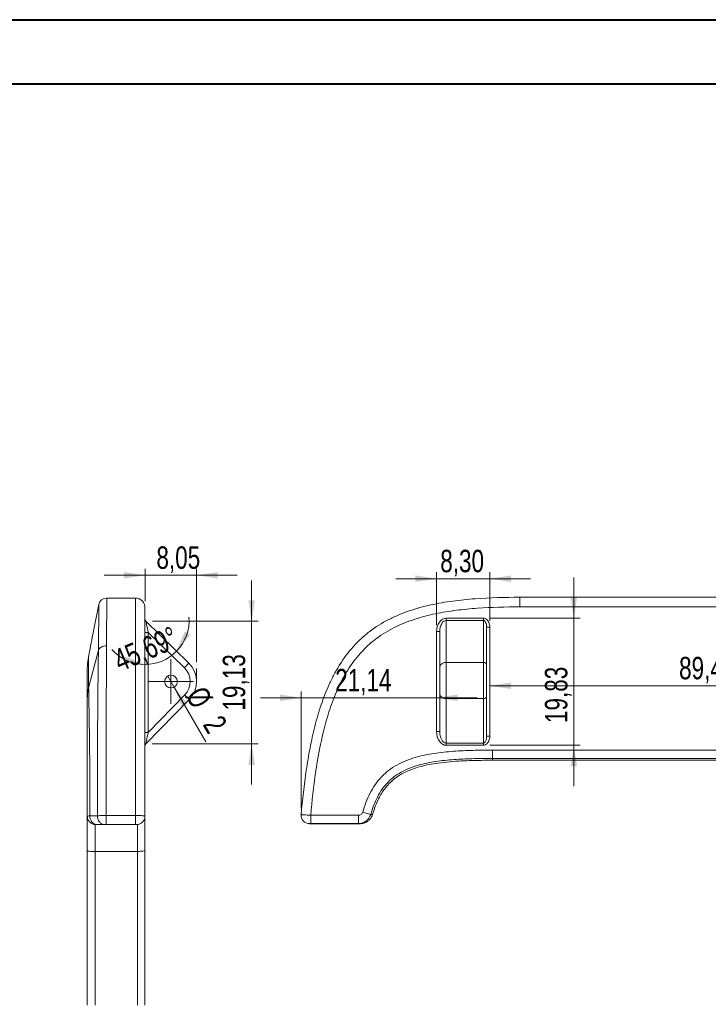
# Model space of a CAD drawing. Header units: millimetres. Extents: x 0 to 420, y 0 to 297.
# Tile 5 of 6: x 205 to 313, y 144 to 297. Entities that reach past the tile are written whole.
import ezdxf

# ---------------------------------------------------------------- set-up
doc = ezdxf.new("R2010")
doc.units = ezdxf.units.MM
doc.linetypes.add('CENTERX2', pattern=[20.32, 12.7, -2.54, 2.54, -2.54])
doc.styles.add('SLDTEXTSTYLE0', font='TXT', dxfattribs={"width": 0.75})
doc.dimstyles.new('SLDDIMSTYLE0', dxfattribs={"dimtxt": 3.5, "dimasz": 3.302, "dimexe": 0, "dimexo": 0.0625, "dimgap": 0.875, "dimtad": 1, "dimrnd": 1e-09, "dimzin": 12, "dimdsep": 46, "dimtxsty": 'SLDTEXTSTYLE0', "dimsah": 1, "dimcen": 0.09, "dimadec": 0, "dimazin": 3, "dimtfac": 1, "dimtmove": 0, "dimatfit": 0, "dimfxl": 0, "dimfrac": 2, "dimtolj": 1, "dimtzin": 12, "dimarcsym": 0})
doc.dimstyles.new('SLDDIMSTYLE1', dxfattribs={"dimtxt": 3.5, "dimasz": 3.302, "dimexe": 0, "dimexo": 0.0625, "dimgap": 0.875, "dimtad": 1, "dimrnd": 1e-09, "dimzin": 12, "dimdsep": 46, "dimtxsty": 'SLDTEXTSTYLE0', "dimsah": 1, "dimcen": 0.09, "dimadec": 0, "dimazin": 3, "dimtfac": 1, "dimtofl": 0, "dimtmove": 0, "dimatfit": 3, "dimfxl": 0, "dimfrac": 2, "dimtolj": 1, "dimtzin": 12, "dimarcsym": 0})
doc.dimstyles.new('SLDDIMSTYLE4', dxfattribs={"dimtxt": 3.5, "dimasz": 3.302, "dimexe": 0, "dimexo": 0.0625, "dimgap": 0.875, "dimtad": 1, "dimdec": 4, "dimzin": 12, "dimdsep": 46, "dimtxsty": 'SLDTEXTSTYLE0', "dimsah": 1, "dimcen": 0.09, "dimazin": 3, "dimtfac": 1, "dimtofl": 0, "dimtmove": 0, "dimatfit": 3, "dimfxl": 0, "dimfrac": 2, "dimtolj": 1, "dimtzin": 12, "dimarcsym": 0})
doc.dimstyles.new('SLDDIMSTYLE5', dxfattribs={"dimtxt": 3.5, "dimasz": 3.302, "dimexe": 0, "dimexo": 0.0625, "dimgap": 0.875, "dimtad": 1, "dimrnd": 1e-09, "dimzin": 12, "dimdsep": 46, "dimtxsty": 'SLDTEXTSTYLE0', "dimblk1": 'NONE', "dimsah": 1, "dimcen": 0, "dimadec": 0, "dimazin": 3, "dimtfac": 1, "dimtmove": 0, "dimatfit": 3, "dimldrblk": 'NONE', "dimfxl": 0, "dimfrac": 2, "dimtolj": 1, "dimtzin": 12, "dimarcsym": 0})

# ---------------------------------------------------------------- blocks, each defined once
blk = doc.blocks.new('_D_14')
at = {"color": 7, "linetype": 'Continuous', "lineweight": 0}
for p, q in [((224.77, 210.54), (218.42, 210.54)), ((224.77, 206.48), (224.77, 211.54)), ((232.82, 210.54), (224.77, 210.54)), ((232.82, 196.99), (232.82, 211.54)), ((232.82, 210.54), (239.17, 210.54))]:
    blk.add_line(p, q, dxfattribs=at)
for points in [[(224.77, 210.54), (221.47, 211.05), (221.47, 210.03)], [(232.82, 210.54), (236.12, 210.03), (236.12, 211.05)]]:
    blk.add_solid(points, dxfattribs=at)
at = {"color": 7, "linetype": 'Continuous', "lineweight": 0, "insert": (226.55, 215.05), "char_height": 3.5, "attachment_point": 1, "style": 'SLDTEXTSTYLE0'}
blk.add_mtext('8,05', dxfattribs=at)
blk = doc.blocks.new('_D_15')
at = {"color": 7, "linetype": 'Continuous', "lineweight": 0}
for p, q in [((241.41, 203.36), (241.41, 209.71)), ((225.92, 203.36), (242.41, 203.36)), ((241.41, 203.36), (241.41, 184.23)), ((225.91, 184.23), (242.41, 184.23)), ((241.41, 184.23), (241.41, 177.88))]:
    blk.add_line(p, q, dxfattribs=at)
for points in [[(241.41, 203.36), (241.92, 206.66), (240.9, 206.66)], [(241.41, 184.23), (240.9, 180.93), (241.92, 180.93)]]:
    blk.add_solid(points, dxfattribs=at)
at = {"color": 7, "linetype": 'Continuous', "lineweight": 0, "insert": (236.9, 189.44), "char_height": 3.5, "attachment_point": 1, "rotation": 90, "style": 'SLDTEXTSTYLE0'}
blk.add_mtext('19,13', dxfattribs=at)
blk = doc.blocks.new('_D_16')
at = {"color": 7, "linetype": 'Continuous', "lineweight": 0}
for start, end in [(315.6946, 4.2315), (221.4631, 270), (270, 315.6946)]:
    blk.add_arc((224.77, 203.51), 6.88, start, end, dxfattribs=at)
for points in [[(229.69, 198.7), (231.85, 201.25), (230.98, 201.78)], [(224.77, 196.63), (221.66, 197.86), (221.44, 196.87)]]:
    blk.add_solid(points, dxfattribs=at)
at = {"color": 7, "linetype": 'Continuous', "lineweight": 0, "insert": (219.5, 198.67), "char_height": 3.5, "attachment_point": 1, "rotation": 23.2071, "style": 'SLDTEXTSTYLE0'}
blk.add_mtext('45,69°', dxfattribs=at)
blk = doc.blocks.new('_D_17')
at = {"color": 7, "linetype": 'Continuous', "lineweight": 0}
for q in [(228.32, 194.83), (234.24, 184.58)]:
    blk.add_line((229.32, 193.1), q, dxfattribs=at)
blk.add_solid([(229.32, 193.1), (230.53, 189.99), (231.41, 190.49)], dxfattribs=at)
at = {"color": 7, "linetype": 'Continuous', "lineweight": 0, "char_height": 3.5, "attachment_point": 1, "rotation": 300, "style": 'SLDTEXTSTYLE0'}
for s, insert in [('%%c', (234.06, 193.55)), ('2', (236.74, 189.01))]:
    blk.add_mtext(s, dxfattribs=dict(at, insert=insert))
blk = doc.blocks.new('_NONE')
blk = doc.blocks.new('SW_CENTERMARKSYMBOL_0')
at = {"color": 0, "linetype": 'Continuous', "lineweight": 0}
for p, q in [((0, 2.5), (0, 3.5)), ((0, 0), (0, 2.5)), ((-2.5, 0), (-3.5, 0)), ((0, 0), (-2.5, 0)), ((0, 0), (0, -2.5)), ((0, 0), (2.5, 0)), ((2.5, 0), (3.5, 0)), ((0, -2.5), (0, -3.5))]:
    blk.add_line(p, q, dxfattribs=at)
blk = doc.blocks.new('_D_19')
at = {"color": 7, "linetype": 'Continuous', "lineweight": 0}
for p, q in [((270.26, 202.76), (270.26, 211.01)), ((278.56, 203.46), (278.56, 211.01)), ((270.26, 210.01), (263.91, 210.01)), ((270.26, 210.01), (278.56, 210.01)), ((278.56, 210.01), (284.91, 210.01))]:
    blk.add_line(p, q, dxfattribs=at)
for points in [[(270.26, 210.01), (266.96, 210.52), (266.96, 209.5)], [(278.56, 210.01), (281.86, 209.5), (281.86, 210.52)]]:
    blk.add_solid(points, dxfattribs=at)
at = {"color": 7, "linetype": 'Continuous', "lineweight": 0, "insert": (270.83, 214.52), "char_height": 3.5, "attachment_point": 1, "style": 'SLDTEXTSTYLE0'}
blk.add_mtext('8,30', dxfattribs=at)
blk = doc.blocks.new('_D_20')
at = {"color": 7, "linetype": 'Continuous', "lineweight": 0}
for p, q in [((291.68, 203.85), (291.68, 210.2)), ((278.56, 203.85), (292.68, 203.85)), ((291.68, 184.02), (291.68, 203.85)), ((278.56, 184.02), (292.68, 184.02)), ((291.68, 184.02), (291.68, 177.67))]:
    blk.add_line(p, q, dxfattribs=at)
for points in [[(291.68, 203.85), (292.18, 207.16), (291.17, 207.16)], [(291.68, 184.02), (291.17, 180.72), (292.18, 180.72)]]:
    blk.add_solid(points, dxfattribs=at)
at = {"color": 7, "linetype": 'Continuous', "lineweight": 0, "insert": (287.16, 187.49), "char_height": 3.5, "attachment_point": 1, "rotation": 90, "style": 'SLDTEXTSTYLE0'}
blk.add_mtext('19,83', dxfattribs=at)
blk = doc.blocks.new('_D_21')
at = {"color": 7, "linetype": 'Continuous', "lineweight": 0}
for p, q in [((249.13, 174.21), (249.13, 192.43)), ((270.26, 187.17), (270.26, 192.43)), ((249.13, 191.43), (242.78, 191.43)), ((270.26, 191.43), (249.13, 191.43)), ((270.26, 191.43), (276.61, 191.43))]:
    blk.add_line(p, q, dxfattribs=at)
for points in [[(249.13, 191.43), (245.82, 191.94), (245.82, 190.92)], [(270.26, 191.43), (273.56, 190.92), (273.56, 191.94)]]:
    blk.add_solid(points, dxfattribs=at)
at = {"color": 7, "linetype": 'Continuous', "lineweight": 0, "insert": (254.44, 195.94), "char_height": 3.5, "attachment_point": 1, "style": 'SLDTEXTSTYLE0'}
blk.add_mtext('21,14', dxfattribs=at)
blk = doc.blocks.new('_D_22')
at = {"color": 7, "linetype": 'Continuous', "lineweight": 0}
blk.add_line((278.56, 193.3), (367.96, 193.3), dxfattribs=at)
for points in [[(278.56, 193.3), (281.86, 192.8), (281.86, 193.81)], [(367.96, 193.3), (364.66, 193.81), (364.66, 192.8)]]:
    blk.add_solid(points, dxfattribs=at)
at = {"color": 7, "linetype": 'Continuous', "lineweight": 0, "insert": (308.09, 197.82), "char_height": 3.5, "attachment_point": 1, "style": 'SLDTEXTSTYLE0'}
blk.add_mtext('89,40', dxfattribs=at)

msp = doc.modelspace()

# ---------------------------------------------------------------- linework, layer by layer
at = {"color": 7, "linetype": 'Continuous', "lineweight": 40}
for p, q in [((0.0788436, 297.2147802), (420.0788436, 297.2147802)), ((25.0788436, 287.2147802), (410.0788436, 287.2147802))]:
    msp.add_line(p, q, dxfattribs=at)
at = {"color": 8, "linetype": 'Continuous', "lineweight": 15}
for p, q in [((217.5597025, 205.9687451), (216.7442765, 201.9021363)), ((278.9567748, 181.6860736), (278.9567748, 181.9742016)), ((223.4690014, 171.6609244), (223.4687823, 171.6610399)), ((250.4201677, 171.795746), (250.4183119, 171.7933406))]:
    msp.add_line(p, q, dxfattribs=at)
at = {"color": 7, "linetype": 'Continuous', "lineweight": 15}
for p, q in [((218.7997027, 206.9799491), (218.7997055, 206.9799491)), ((218.7997078, 206.9799491), (223.2684932, 206.9799491)), ((283.2605305, 207.1146712), (283.2605305, 205.6146712)), ((283.2605305, 207.1146712), (363.2605305, 207.1146712)), ((363.2605305, 205.6146712), (283.2605305, 205.6146712)), ((224.919252, 203.3614182), (231.6132661, 196.8277768)), ((271.7605305, 203.8539528), (271.7605305, 203.4961391)), ((271.7605305, 203.8539528), (277.5605305, 203.8539528)), ((271.7605305, 203.4961391), (271.7605305, 196.962499)), ((277.5605305, 203.4961391), (271.7605305, 203.4961391)), ((277.5605305, 203.8539528), (277.5605305, 203.4961391)), ((277.5605305, 196.962499), (277.5605305, 203.4961391)), ((224.7684932, 201.6231679), (225.2684932, 201.6231679)), ((225.2684932, 201.6231679), (225.2684932, 186.0322394)), ((230.9147835, 196.1121522), (225.2684932, 201.6231679)), ((270.2605305, 186.1669621), (270.2605305, 201.7578895)), ((270.2605305, 201.7578895), (270.7605305, 201.7578895)), ((270.7605305, 196.2468717), (270.7605305, 201.7578895)), ((278.0605305, 202.4565772), (278.0605305, 196.6046853)), ((278.0605305, 202.4565772), (278.5605305, 202.4565772)), ((278.5605305, 202.4565772), (278.5605305, 185.4511244)), ((215.9774069, 192.997437), (217.5026348, 198.8771596)), ((215.9353074, 197.7058277), (215.9358206, 197.6633668)), ((271.7605305, 196.962499), (271.7605305, 191.3060604)), ((271.7605305, 196.962499), (277.5605305, 196.962499)), ((277.5605305, 191.3060604), (277.5605305, 196.962499)), ((215.7956574, 196.498558), (215.7684936, 195.9135719)), ((270.7605305, 192.0045428), (270.7605305, 196.2468717)), ((278.0605305, 196.6046853), (278.0605305, 191.6553016)), ((270.7605305, 186.1669621), (270.7605305, 192.0045428)), ((231.6818455, 191.1713407), (224.9106795, 184.233971)), ((225.2684932, 186.0322394), (230.9662181, 191.8698215)), ((271.7605305, 191.3060604), (277.5605305, 191.3060604)), ((271.7605305, 191.3060604), (271.7605305, 184.3686903)), ((277.5605305, 184.3686903), (277.5605305, 191.3060604)), ((278.0605305, 191.6553016), (278.0605305, 185.4511244)), ((224.7684932, 186.0322394), (225.2684932, 186.0322394)), ((270.2605305, 186.1669621), (270.7605305, 186.1669621)), ((271.7605305, 184.3686903), (277.5605305, 184.3686903)), ((271.7605305, 184.3686903), (271.7605305, 184.0194491)), ((277.5605305, 184.3686903), (277.5605305, 184.0194491)), ((278.0605305, 185.4511244), (278.5605305, 185.4511244)), ((277.5605305, 184.0194491), (271.7605305, 184.0194491)), ((278.9567748, 183.2650719), (278.9567748, 181.9742016)), ((278.9567748, 183.2650719), (357.5683072, 183.2650719)), ((357.5683072, 181.9742016), (278.9567748, 181.9742016)), ((278.9567748, 181.6860736), (357.5683072, 181.6860736)), ((259.9764363, 173.2459232), (258.7360348, 173.6033458)), ((215.7684936, 172.9578302), (215.7684936, 172.9577929)), ((250.6210307, 171.7957606), (250.6211978, 173.0957606)), ((258.0579955, 171.7958172), (258.0578577, 173.0958172)), ((217.0275104, 171.6578752), (217.0683167, 171.6578939)), ((220.9553789, 171.6596801), (223.4690152, 171.660835)), ((223.4690152, 171.6609169), (223.4690014, 171.6609244)), ((250.4182382, 171.7931177), (258.3227265, 171.7946707)), ((250.4183119, 171.7933406), (250.4182382, 171.7932451)), ((258.3245916, 171.7949087), (258.3227265, 171.7949243))]:
    msp.add_line(p, q, dxfattribs=at)
at = {"color": 7, "linetype": 'CENTERX2', "lineweight": 0}
msp.add_line((232.8190426, 194.0137621), (232.8190426, 195.9879467), dxfattribs=at)
at = {"color": 7, "linetype": 'Continuous', "lineweight": 15, "flags": 128}
for points in [[(224.919252, 203.3614182), (224.9259625, 203.3280172), (224.9458364, 203.2291033), (224.9781097, 203.0684688), (225.0215424, 202.8522976), (225.0744651, 202.5888898), (225.1348444, 202.2883669), (225.2003596, 201.9622848), (225.2684932, 201.6231679)], [(231.6132661, 196.8277768), (231.5998448, 196.8140267), (231.5600974, 196.7733056), (231.4955507, 196.7071742), (231.4086853, 196.6181771), (231.3028396, 196.5097338), (231.1820815, 196.3860095), (231.0510509, 196.2517612), (230.9147835, 196.1121522)], [(231.6818455, 191.1713407), (231.668095, 191.1847592), (231.6273715, 191.224508), (231.5612406, 191.2890561), (231.4722429, 191.3759187), (231.3637993, 191.4817654), (231.2400768, 191.6025244), (231.1058304, 191.7335541), (230.9662181, 191.8698215)], [(225.2684932, 186.0322394), (225.1986872, 185.6814176), (225.1315638, 185.344074), (225.0697026, 185.0331761), (225.0154807, 184.7606712), (224.970982, 184.5370345), (224.9379165, 184.3708531), (224.9175548, 184.2685231), (224.9106795, 184.233971)], [(223.2688161, 171.661025), (223.2688149, 171.6889106), (223.2688001, 171.7712675), (223.2687721, 171.9045695), (223.2687322, 172.0831078), (223.268682, 172.2992398), (223.2686238, 172.5437102), (223.2685599, 172.806047), (223.2684932, 173.0750222)], [(250.6211978, 173.0957606), (254.3395278, 173.0955567), (258.0578577, 173.0958172)]]:
    msp.add_lwpolyline(points, dxfattribs=at)
at = {"color": 7, "linetype": 'Continuous', "lineweight": 15}
msp.add_circle((228.8193365, 193.9652692), 1, dxfattribs=at)
for centre, radius, start, end in [((218.7996849, 205.7139891), 1.2658817, 89.999679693, 168.390920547), ((218.799708, 205.71406), 1.2658905, 89.999999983, 168.390671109), ((223.2684932, 205.4799504), 1.5, 0, 90), ((225.2684932, 203.7192319), 0.5, 180, 225.69462795), ((228.8193365, 193.9652692), 4, 315.69462795, 45.69462795), ((271.6385611, 196.0764346), 0.8944196, 82.162320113, 169.01476399), ((277.6215152, 196.5194668), 0.4472098, 10.98523601, 97.837679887), ((228.8193365, 193.9652692), 3, 315.69462795, 45.69462795), ((271.6324999, 192.187841), 0.8910269, 191.871399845, 278.261358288), ((277.6245458, 191.7469507), 0.4455134, 261.738641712, 348.128600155), ((225.2684932, 183.8847283), 0.5, 135.69462795, 180), ((223.4684932, 172.9608293), 1.3, 270.003971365, 0.000130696), ((223.4684932, 172.9610397), 1.3, 270.012744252, 360), ((250.4201824, 173.0930238), 1.3, 174.970606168, 269.89239179), ((250.420422, 173.095746), 1.3, 174.969273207, 269.988790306)]:
    msp.add_arc(centre, radius, start, end, dxfattribs=at)
for centre, major_axis, ratio, start_param, end_param in [((271.7605305, 201.7578895), (0, 2.0960633), 0.7156272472, 0, 1.5707963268), ((271.7605305, 201.7578895), (0, 1.7382497), 0.5752913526, 0, 1.5707963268), ((277.5605305, 202.4565772), (0, 1.3973755), 0.7156272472, 4.7123889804, 6.2831853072), ((277.5605305, 202.4565772), (0, 1.0395619), 0.4809718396, 4.7123889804, 6.2831853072), ((271.7605305, 186.1669621), (0, 2.147513), 0.6984823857, 1.5707963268, 3.1415926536), ((271.7605305, 186.1669621), (0, 1.7982718), 0.5560894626, 1.5707963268, 3.1415926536), ((277.5605305, 185.4511244), (0, 1.0824341), 0.4619218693, 3.1415926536, 4.7123889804), ((277.5605305, 185.4511244), (0, 1.4316753), 0.6984823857, 3.1415926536, 4.7123889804)]:
    msp.add_ellipse(centre, major_axis=major_axis, ratio=ratio, start_param=start_param, end_param=end_param, dxfattribs=at)
for points, knots in [([(217.5025934, 198.8769689), (217.5039032, 198.9816925), (217.5065434, 199.1927894), (217.5102808, 199.5023189), (217.5138938, 199.809249), (217.5173627, 200.1125106), (217.5206918, 200.4119077), (217.5238791, 200.7070067), (217.5269239, 200.9974425), (217.5298253, 201.2828354), (217.5325823, 201.5628143), (217.5351945, 201.837011), (217.537662, 202.1050628), (217.5399846, 202.3666125), (217.5421626, 202.6213089), (217.5441959, 202.868808), (217.5460847, 203.1087728), (217.5478293, 203.3408743), (217.5494298, 203.5647921), (217.5508865, 203.7802149), (217.5521997, 203.9868406), (217.55337, 204.1843786), (217.554397, 204.3725442), (217.5552842, 204.5510815), (217.5560204, 204.7196778), (217.5565467, 204.8519189), (217.5568616, 204.9644846), (217.5570782, 205.0704366), (217.5573143, 205.1983321), (217.5575605, 205.341039), (217.5578247, 205.4902064), (217.5581119, 205.6363278), (217.5584327, 205.7692494), (217.5588021, 205.8773757), (217.5592297, 205.9530114), (217.5595353, 205.9632525), (217.5596986, 205.9687275)], [0, 0, 0, 0, 0.0163448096, 0.0329471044, 0.0498181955, 0.0669708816, 0.0844194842, 0.1021798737, 0.1202694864, 0.1387073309, 0.1575139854, 0.1767115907, 0.196323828, 0.2163758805, 0.2368943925, 0.2579074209, 0.2794443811, 0.3015359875, 0.324214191, 0.3475121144, 0.3714639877, 0.3961050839, 0.4214716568, 0.447600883, 0.474530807, 0.5023002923, 0.5170868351, 0.5384078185, 0.5665360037, 0.601841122, 0.6448003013, 0.6960091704, 0.7561929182, 0.8262167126, 0.9070950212, 1, 1, 1, 1]), ([(218.799692, 206.9798727), (218.7996592, 206.9786237), (218.7995947, 206.9761665), (218.7994741, 206.9608906), (218.7993379, 206.9371368), (218.7991843, 206.9042313), (218.7990139, 206.8624728), (218.7988264, 206.8119345), (218.7986219, 206.7527684), (218.7984005, 206.685127), (218.798162, 206.6091819), (218.7979066, 206.5251186), (218.7976341, 206.4331362), (218.7973447, 206.3334474), (218.7970382, 206.2262769), (218.7967148, 206.1118612), (218.7963743, 205.9904477), (218.7960169, 205.8622942), (218.7956425, 205.7276679), (218.795251, 205.586845), (218.7948426, 205.4401101), (218.7944172, 205.2877553), (218.7939747, 205.1300795), (218.7935153, 204.9673882), (218.7930389, 204.7999925), (218.7925455, 204.6282087), (218.792035, 204.4523574), (218.7915076, 204.2727634), (218.7909632, 204.0897547), (218.7904018, 203.9036619), (218.7898235, 203.7148181), (218.7892281, 203.5235578), (218.7886157, 203.3302167), (218.7879864, 203.135131), (218.7873401, 202.9386372), (218.7866768, 202.741071), (218.7859965, 202.5427674), (218.7852993, 202.3440599), (218.784585, 202.1452801), (218.7838539, 201.9467572), (218.7831057, 201.7488177), (218.7823406, 201.5517848), (218.7815585, 201.3559781), (218.7807595, 201.1617131), (218.7799436, 200.969301), (218.7791106, 200.779048), (218.7782608, 200.5912548), (218.777394, 200.4062182), (218.7765102, 200.2242236), (218.7756098, 200.0455691), (218.7746913, 199.8704794), (218.7737601, 199.6994091), (218.7731063, 199.5857198), (218.7727853, 199.529905)], [0, 0, 0, 0, 0.0388396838, 0.0764106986, 0.1127535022, 0.1479078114, 0.1819126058, 0.2148061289, 0.2466258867, 0.2774086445, 0.3071904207, 0.3360064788, 0.3638913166, 0.3908786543, 0.417001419, 0.4422917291, 0.4667808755, 0.4904993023, 0.5134765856, 0.5357414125, 0.5573215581, 0.5782438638, 0.5985342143, 0.6182175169, 0.6373176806, 0.6558575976, 0.6738591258, 0.6913430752, 0.7083291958, 0.7248361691, 0.7408816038, 0.7564820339, 0.7716529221, 0.7864086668, 0.8007626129, 0.8147270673, 0.8283133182, 0.8415316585, 0.8543914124, 0.8669009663, 0.8790678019, 0.8908985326, 0.9023989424, 0.9135740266, 0.9244280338, 0.9349645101, 0.9451863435, 0.9550958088, 0.9646946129, 0.9739839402, 0.9829644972, 0.9916365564, 1, 1, 1, 1]), ([(223.2684932, 173.0750221), (223.2684932, 175.3904432), (223.2684932, 177.7002131), (223.2684932, 181.150896), (223.2684932, 182.3004084), (223.2684932, 184.5846546), (223.2684932, 185.7183517), (223.2684932, 187.963677), (223.2684932, 189.0753374), (223.2684932, 191.2692207), (223.2684932, 192.3514987), (223.2684932, 193.9447192), (223.2684932, 194.4719168), (223.2684932, 195.5001129), (223.2684932, 196.0026191), (223.2684932, 197.4716537), (223.2684932, 198.3997114), (223.2684932, 199.6992457), (223.2684932, 200.1189761), (223.2684932, 200.9154618), (223.2684932, 201.2898757), (223.2684932, 202.3446904), (223.2684932, 202.9565012), (223.2684932, 203.7533102), (223.2684932, 203.9988089), (223.2684932, 204.4526877), (223.2684932, 204.6599382), (223.2684932, 205.2245518), (223.2684932, 205.5281142), (223.2684932, 206.0284966), (223.2684932, 206.2251862), (223.2684932, 206.5395927), (223.2684932, 206.6563985), (223.2684932, 206.9192718), (223.2684932, 206.9799504), (223.2684932, 206.9799504)], [0, 0, 0, 0, 0.125, 0.125, 0.1875, 0.1875, 0.25, 0.25, 0.3125, 0.3125, 0.375, 0.375, 0.40625, 0.40625, 0.4375, 0.4375, 0.5, 0.5, 0.53125, 0.53125, 0.5625, 0.5625, 0.625, 0.625, 0.65625, 0.65625, 0.6875, 0.6875, 0.75, 0.75, 0.8125, 0.8125, 0.875, 0.875, 1, 1, 1, 1]), ([(249.1254299, 173.2097429), (249.3292543, 175.525164), (249.5855694, 177.8349339), (250.0998164, 181.2856168), (250.2934786, 182.4351292), (250.7368728, 184.7193754), (250.9862792, 185.8530726), (251.5576669, 188.0983978), (251.8795422, 189.2100582), (252.6200996, 191.4039415), (253.0386003, 192.4862195), (253.7656542, 194.07944), (254.0254365, 194.6066376), (254.576266, 195.6348337), (254.8679183, 196.1373399), (255.7967826, 197.6063745), (256.4878835, 198.5344322), (257.6541796, 199.8339666), (258.0667659, 200.2536969), (258.9281864, 201.0501826), (259.3740425, 201.4245965), (260.7551033, 202.4794112), (261.7339043, 203.091222), (263.2789551, 203.888031), (263.8067505, 204.1335297), (264.885934, 204.5874085), (265.4349038, 204.794659), (267.0903154, 205.3592726), (268.2119978, 205.662835), (270.4818475, 206.1632175), (271.6300472, 206.359907), (273.9460413, 206.6743135), (275.1073092, 206.7911193), (278.5945686, 207.0539926), (280.925845, 207.1146712), (283.2605305, 207.1146712)], [0, 0, 0, 0, 0.125, 0.125, 0.1875, 0.1875, 0.25, 0.25, 0.3125, 0.3125, 0.375, 0.375, 0.40625, 0.40625, 0.4375, 0.4375, 0.5, 0.5, 0.53125, 0.53125, 0.5625, 0.5625, 0.625, 0.625, 0.65625, 0.65625, 0.6875, 0.6875, 0.75, 0.75, 0.8125, 0.8125, 0.875, 0.875, 1, 1, 1, 1]), ([(224.7684932, 205.4799504), (224.7684932, 205.4799504), (224.7684932, 205.4241523), (224.7684932, 205.1876803), (224.7684932, 205.0830065), (224.7684932, 204.8030242), (224.7684932, 204.6278553), (224.7684932, 204.1794759), (224.7684932, 203.9065183), (224.7684932, 203.3922888), (224.7684932, 203.2032793), (224.7684932, 202.7826535), (224.7684932, 202.5535516), (224.7684932, 201.8077508), (224.7684932, 201.2309513), (224.7684932, 200.2273803), (224.7684932, 199.8698416), (224.7684932, 199.2973008), (224.7684932, 199.0999285), (224.7684932, 198.6979395), (224.7684932, 198.4928605), (224.7684932, 197.4479389), (224.7684932, 196.5495384), (224.7684932, 195.1257659), (224.7684932, 194.6384747), (224.7684932, 193.6412085), (224.7684932, 193.1303854), (224.7684932, 191.5883541), (224.7684932, 190.5410147), (224.7684932, 188.4186154), (224.7684932, 187.3434907), (224.7684932, 184.0871367), (224.7684932, 181.8702005), (224.7684932, 177.42701), (224.7684932, 175.1966867), (224.7684932, 172.9610397)], [0, 0, 0, 0, 0.125, 0.125, 0.1875, 0.1875, 0.25, 0.25, 0.3125, 0.3125, 0.34375, 0.34375, 0.375, 0.375, 0.4375, 0.4375, 0.46875, 0.46875, 0.484375, 0.484375, 0.5, 0.5, 0.5625, 0.5625, 0.59375, 0.59375, 0.625, 0.625, 0.6875, 0.6875, 0.75, 0.75, 0.875, 0.875, 1, 1, 1, 1]), ([(283.2605305, 205.6146712), (281.040567, 205.6146712), (278.8283984, 205.5588731), (275.5314881, 205.3224011), (274.4361291, 205.2177273), (272.2552788, 204.937745), (271.169768, 204.7625761), (269.0124426, 204.3141967), (267.9405927, 204.0412391), (266.3474574, 203.5270096), (265.8188709, 203.3380001), (264.7676501, 202.9173743), (264.2516981, 202.6882724), (262.7442177, 201.9424717), (261.789749, 201.3656721), (260.4458645, 200.3621011), (260.0125098, 200.0045624), (259.385473, 199.4320217), (259.1798509, 199.2346493), (258.7811834, 198.8326603), (258.5875817, 198.6275813), (257.6469748, 197.5826597), (256.982146, 196.6842592), (256.0917971, 195.2604867), (255.812837, 194.7731955), (255.2867497, 193.7759293), (255.0393645, 193.2651062), (254.3482565, 191.7230749), (253.9512335, 190.6757355), (253.2486143, 188.5533363), (252.943232, 187.4782115), (252.1292623, 184.2218575), (251.7203455, 182.0049213), (251.0648492, 177.5617308), (250.8182693, 175.3314075), (250.6211978, 173.0957606)], [0, 0, 0, 0, 0.125, 0.125, 0.1875, 0.1875, 0.25, 0.25, 0.3125, 0.3125, 0.34375, 0.34375, 0.375, 0.375, 0.4375, 0.4375, 0.46875, 0.46875, 0.484375, 0.484375, 0.5, 0.5, 0.5625, 0.5625, 0.59375, 0.59375, 0.625, 0.625, 0.6875, 0.6875, 0.75, 0.75, 0.875, 0.875, 1, 1, 1, 1]), ([(216.7442765, 201.9021363), (216.7071442, 201.7174995), (216.426287, 200.3209663), (216.1634203, 198.9208412), (215.9353074, 197.7058277)], [0, 0, 0, 0, 0.1322107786, 1, 1, 1, 1]), ([(217.3470523, 173.0099033), (217.3474119, 173.4337697), (217.3481115, 174.2582126), (217.349282, 175.4597243), (217.3505499, 176.5935674), (217.3519328, 177.6627602), (217.3534197, 178.6702645), (217.3550068, 179.6188689), (217.3566893, 180.5112239), (217.3584637, 181.3498387), (217.3603267, 182.1370872), (217.3622759, 182.8752123), (217.3643093, 183.5663293), (217.3664247, 184.21243), (217.3686225, 184.8153858), (217.3708963, 185.3769517), (217.3751694, 186.3189309), (217.3825114, 187.6544112), (217.3944237, 189.3855793), (217.4087529, 191.1026129), (217.4282192, 193.0235402), (217.4504906, 194.9227796), (217.4725048, 196.6037335), (217.487955, 197.7472084), (217.4974133, 198.4476709), (217.5014201, 198.7742747), (217.5026846, 198.8773454)], [0, 0, 0, 0, 0.0462044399, 0.0898701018, 0.131116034, 0.1700551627, 0.2067944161, 0.2414348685, 0.2740718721, 0.3047951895, 0.3336891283, 0.3608326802, 0.3862996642, 0.4101588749, 0.4324742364, 0.4533049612, 0.4727057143, 0.5376311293, 0.6031586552, 0.6691144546, 0.7354016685, 0.8290312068, 0.9002387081, 0.9516942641, 0.9847555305, 1, 1, 1, 1]), ([(217.5027006, 198.8779518), (217.5374857, 198.9654308), (217.5941816, 199.0538056), (217.7529908, 199.2171438), (217.8551346, 199.2918162), (218.0912107, 199.4130974), (218.2247748, 199.4595172), (218.4992997, 199.5188118), (218.6398438, 199.5317599), (218.7731694, 199.5306846)], [0, 0, 0, 0, 0.25, 0.25, 0.5, 0.5, 0.75, 0.75, 1, 1, 1, 1]), ([(218.7731732, 199.5313306), (218.7727469, 199.4212658), (218.7718922, 199.2005472), (218.7704641, 198.8595814), (218.7689258, 198.5102924), (218.7672667, 198.1519273), (218.7654896, 197.7845747), (218.7635939, 197.4080956), (218.7615797, 197.0224127), (218.7594469, 196.6274318), (218.7571957, 196.2230634), (218.7548259, 195.8092165), (218.7523378, 195.3858005), (218.7497305, 194.9527248), (218.7470076, 194.5098984), (218.7441551, 194.057231), (218.7412261, 193.5946302), (218.7368512, 192.9498822), (218.7319706, 191.9758089), (218.7271219, 190.4973493), (218.7221831, 188.4856361), (218.7173082, 185.8384053), (218.7129407, 182.5709435), (218.7104973, 179.6938225), (218.7091145, 177.3033693), (218.7081938, 175.36761), (218.7076056, 173.8992084), (218.707274, 173.071502)], [0, 0, 0, 0, 0.0158825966, 0.0318501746, 0.0479150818, 0.0640895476, 0.0803856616, 0.0968153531, 0.1133903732, 0.1301222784, 0.1470224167, 0.164101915, 0.1813716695, 0.1988423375, 0.2165243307, 0.2344278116, 0.2525626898, 0.2709386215, 0.3096460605, 0.3648654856, 0.4386754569, 0.5340587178, 0.6556187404, 0.7930106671, 0.8433359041, 0.9116918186, 1, 1, 1, 1]), ([(215.9358271, 197.6760738), (215.8972448, 197.4625987), (215.828522, 197.0823564), (215.8019291, 196.6767249), (215.790266, 196.4988225)], [0, 0, 0, 0, 0.5614186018, 1, 1, 1, 1]), ([(215.7684932, 191.2689375), (215.7684932, 191.3457509), (215.7684932, 191.5000983), (215.7684932, 191.7223821), (215.7684932, 191.9392264), (215.7684932, 192.1498783), (215.7684932, 192.354543), (215.7684932, 192.5531651), (215.7684932, 192.7457603), (215.7684932, 192.9323248), (215.7684932, 193.1128602), (215.7684932, 193.2873666), (215.7684932, 193.4558446), (215.7684932, 193.6182946), (215.7684932, 193.7747164), (215.7684932, 193.9251129), (215.7684932, 194.1360036), (215.7684932, 194.3932692), (215.7684932, 194.6772274), (215.7684932, 194.9311972), (215.7684932, 195.1722441), (215.7684932, 195.3913516), (215.7684932, 195.5806042), (215.7684932, 195.7283105), (215.7684932, 195.8336357), (215.7684932, 195.899873), (215.7684932, 195.9089324), (215.7684932, 195.9135718)], [0, 0, 0, 0, 0.0176756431, 0.0355171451, 0.0535368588, 0.0717467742, 0.0901585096, 0.108783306, 0.1276320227, 0.1467151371, 0.1660427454, 0.1856245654, 0.2054699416, 0.2255878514, 0.245986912, 0.2666753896, 0.2876612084, 0.3379690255, 0.3904182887, 0.4450867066, 0.5020429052, 0.574325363, 0.6507972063, 0.731537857, 0.8166147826, 0.9060856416, 1, 1, 1, 1]), ([(215.9774062, 192.9974402), (215.9578766, 192.9134602), (215.9196562, 192.7491073), (215.8741615, 192.5058395), (215.8377529, 192.2729018), (215.810191, 192.0507728), (215.7902886, 191.8399051), (215.7772863, 191.6404423), (215.7698041, 191.4524104), (215.7689209, 191.3306779), (215.7684932, 191.27173)], [0, 0, 0, 0, 0.1480411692, 0.2897239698, 0.4248506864, 0.5533015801, 0.6750229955, 0.7900143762, 0.8983161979, 1, 1, 1, 1]), ([(215.9774065, 192.9974385), (215.978541, 192.9156312), (215.980857, 192.7486403), (215.9850087, 192.4818446), (215.989738, 192.1952964), (215.9950887, 191.8868752), (216.0010356, 191.555433), (216.0075652, 191.1994496), (216.0146529, 190.8174107), (216.0222708, 190.4076982), (216.0303865, 189.9686134), (216.0389717, 189.4983804), (216.0480148, 188.9950759), (216.0637082, 188.1130703), (216.083982, 186.8837213), (216.1057737, 185.3733366), (216.1222593, 184.0776215), (216.134682, 182.9244646), (216.1436451, 181.7757999), (216.1514607, 180.4703175), (216.1583436, 178.9525995), (216.1643976, 177.20245), (216.1698202, 175.1978054), (216.1726826, 173.7715047), (216.1742051, 173.0128818)], [0, 0, 0, 0, 0.018555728, 0.0378772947, 0.0579688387, 0.0788411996, 0.1005126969, 0.1230098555, 0.1463680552, 0.1706320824, 0.1958565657, 0.222106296, 0.2494564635, 0.2779926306, 0.3625606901, 0.4365810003, 0.4987371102, 0.547463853, 0.5988009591, 0.6586075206, 0.7276693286, 0.8068894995, 0.897288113, 1, 1, 1, 1]), ([(215.7684932, 172.9577679), (215.7684932, 173.326836), (215.7684932, 174.0449291), (215.7684932, 175.0905933), (215.7684932, 176.0750346), (215.7684932, 177.6578532), (215.7684932, 179.7404954), (215.7684932, 181.9710431), (215.7684932, 183.6867675), (215.7684932, 184.9873589), (215.7684932, 186.1883476), (215.7684932, 187.1443074), (215.7684932, 187.8867348), (215.7684932, 188.4493658), (215.7684932, 188.9858602), (215.7684932, 189.4961919), (215.7684932, 189.9805165), (215.7684932, 190.4381753), (215.7684932, 190.8715567), (215.7684932, 191.1384525), (215.7684932, 191.27173)], [0, 0, 0, 0, 0.0551225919, 0.1072516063, 0.1563932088, 0.202554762, 0.3447261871, 0.4701951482, 0.5426099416, 0.6111559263, 0.6760835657, 0.7376874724, 0.7718689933, 0.8055033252, 0.838661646, 0.871418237, 0.9038501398, 0.9360367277, 0.9680591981, 1, 1, 1, 1]), ([(258.7360348, 173.6033458), (259.0242066, 174.6034189), (259.3873721, 175.5809262), (260.0975446, 176.9672038), (260.3635961, 177.4167184), (260.9493635, 178.2632159), (261.2703579, 178.6628659), (261.7977635, 179.2237965), (261.9810773, 179.4044672), (262.363559, 179.7524992), (262.5636989, 179.9204877), (263.1800113, 180.3995185), (263.6111288, 180.683383), (264.5091782, 181.1883221), (264.9752143, 181.4109673), (265.9371852, 181.8038389), (266.4270407, 181.9712618), (267.8976174, 182.403888), (268.8883786, 182.6050648), (270.8817107, 182.9081312), (271.8842498, 183.0102878), (273.896463, 183.1546145), (274.9059538, 183.1983258), (276.9287313, 183.2538357), (277.9420857, 183.2650648), (278.9567748, 183.2650719)], [0, 0, 0, 0, 0.125, 0.125, 0.1875, 0.1875, 0.25, 0.25, 0.28125, 0.28125, 0.3125, 0.3125, 0.375, 0.375, 0.4375, 0.4375, 0.5, 0.5, 0.625, 0.625, 0.75, 0.75, 0.875, 0.875, 1, 1, 1, 1]), ([(278.9567748, 181.9742016), (278.0111209, 181.9741949), (277.0666155, 181.9643205), (275.1809142, 181.9161348), (274.2396703, 181.8782371), (272.3626774, 181.7552278), (271.4270844, 181.6687756), (269.5655732, 181.4127459), (268.6395885, 181.243738), (267.2636125, 180.8785197), (266.8071037, 180.7383085), (265.9003371, 180.4041757), (265.4541894, 180.2106448), (264.5990078, 179.7699429), (264.1874739, 179.5213679), (263.6004282, 179.0953242), (263.4086563, 178.944006), (263.0409914, 178.6282615), (262.8651893, 178.4636591), (262.3608088, 177.9505543), (262.0553445, 177.5826804), (261.5007389, 176.799729), (261.2501723, 176.382176), (260.5831563, 175.091001), (260.245245, 174.1787969), (259.9764363, 173.2459232)], [0, 0, 0, 0, 0.125, 0.125, 0.25, 0.25, 0.375, 0.375, 0.5, 0.5, 0.5625, 0.5625, 0.625, 0.625, 0.6875, 0.6875, 0.71875, 0.71875, 0.75, 0.75, 0.8125, 0.8125, 0.875, 0.875, 1, 1, 1, 1]), ([(260.2772596, 173.2233375), (260.3939602, 173.6088982), (260.6243229, 174.3699809), (261.0684506, 175.4156554), (261.5482383, 176.3317839), (262.1971285, 177.3254547), (263.1224842, 178.3818016), (264.2409139, 179.2339046), (265.2865295, 179.8152582), (266.2463776, 180.2411434), (267.4125025, 180.6342699), (268.726934, 180.9597648), (270.2106133, 181.2226996), (271.8906779, 181.4285116), (273.909243, 181.5777083), (276.3030047, 181.6703701), (278.0290571, 181.6805839), (278.9567769, 181.6860736)], [0, 0, 0, 0, 0.0538306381, 0.1062597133, 0.1516237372, 0.1919447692, 0.2647367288, 0.3381795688, 0.3786631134, 0.424523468, 0.4783831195, 0.5429973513, 0.6053958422, 0.6797551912, 0.7692173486, 0.8759588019, 1, 1, 1, 1]), ([(258.0578577, 173.0958172), (258.2103926, 173.0958333), (258.3601846, 173.1455292), (258.6038638, 173.3275224), (258.6937932, 173.4567503), (258.7360348, 173.6033458)], [0, 0, 0, 0, 0.5, 0.5, 1, 1, 1, 1]), ([(215.7684932, 172.9577933), (215.7684954, 172.9677859), (215.8030846, 172.9775783), (215.9400747, 172.9961444), (216.0413537, 173.0048197), (216.1745195, 173.0128863)], [0, 0, 0, 0, 0.5, 0.5, 1, 1, 1, 1]), ([(217.0661046, 171.6577955), (216.8961343, 171.6581078), (216.7262926, 171.6921754), (216.4124076, 171.8226979), (216.2684871, 171.9191017), (216.0283334, 172.1596971), (215.9321942, 172.3037944), (215.8022486, 172.6179188), (215.7684932, 172.7878228), (215.7684932, 172.9577933)], [0, 0, 0, 0, 0.25, 0.25, 0.5, 0.5, 0.75, 0.75, 1, 1, 1, 1]), ([(215.7684936, 167.577602), (215.7684936, 168.4572261), (215.7684936, 170.2167816), (215.7684936, 171.9942766), (215.7684936, 172.8439681), (215.7684936, 172.8522331)], [0, 0, 0, 0, 0.4974690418, 0.9951118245, 1, 1, 1, 1]), ([(217.3393014, 171.6574271), (217.1823343, 171.6577745), (217.025511, 171.693755), (216.7369997, 171.8312816), (216.6054374, 171.9327677), (216.3885449, 172.1851055), (216.3033092, 172.3358473), (216.1927642, 172.6625923), (216.167503, 172.8384532), (216.1742544, 173.0128702)], [0, 0, 0, 0, 0.25, 0.25, 0.5, 0.5, 0.75, 0.75, 1, 1, 1, 1]), ([(216.1742049, 173.0129557), (216.3680249, 173.0118393), (216.5636699, 173.0113167), (216.7601248, 173.0109642), (216.9554532, 173.0106137), (217.1514477, 173.0102977), (217.3470526, 173.0102913)], [0, 0, 0, 0, 0.0013283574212, 0.0013283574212, 0.0013283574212, 0.0026490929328, 0.0026490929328, 0.0026490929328, 0.0026490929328]), ([(218.5101429, 171.6582757), (218.3539296, 171.6584881), (218.1978049, 171.6942501), (217.9104138, 171.83122), (217.779272, 171.9323684), (217.5628279, 172.1840022), (217.4776194, 172.3343783), (217.3667, 172.6604766), (217.3410371, 172.8360574), (217.3471995, 173.0102913)], [0, 0, 0, 0, 0.25, 0.25, 0.5, 0.5, 0.75, 0.75, 1, 1, 1, 1]), ([(217.3469439, 173.0095809), (217.4714281, 173.0279143), (217.668829, 173.0437732), (218.0252623, 173.0598258), (218.1562391, 173.0640048), (218.3576944, 173.0681004), (218.4261018, 173.0691239), (218.5654877, 173.0704718), (218.6374354, 173.0707905), (218.7072595, 173.0707434)], [0, 0, 0, 0, 0.5, 0.5, 0.75, 0.75, 0.875, 0.875, 1, 1, 1, 1]), ([(218.7068829, 171.6583737), (218.7067463, 171.6586591), (218.7066244, 171.6965902), (218.7064308, 171.841407), (218.706359, 171.9482225), (218.7062775, 172.2128239), (218.7062679, 172.3704814), (218.7063125, 172.7101729), (218.7063666, 172.8920421), (218.7064481, 173.0707439)], [0, 0, 0, 0, 0.25, 0.25, 0.5, 0.5, 0.75, 0.75, 1, 1, 1, 1]), ([(223.2684932, 173.0750221), (223.3675336, 173.0750254), (223.4649248, 173.0742912), (223.6565424, 173.0714074), (223.7517606, 173.0692227), (223.9333141, 173.0635175), (224.01944, 173.0600248), (224.1824664, 173.0517688), (224.2596317, 173.0469638), (224.4671464, 173.0312138), (224.5789337, 173.01851), (224.7286941, 172.9910888), (224.7684932, 172.9761163), (224.7684932, 172.9610397)], [0, 0, 0, 0, 0.125, 0.125, 0.25, 0.25, 0.375, 0.375, 0.5, 0.5, 0.75, 0.75, 1, 1, 1, 1]), ([(224.7684932, 172.8240215), (224.7684932, 172.6631138), (224.7684932, 171.7361901), (224.7684932, 169.9844679), (224.7684932, 168.3968927), (224.7684932, 167.6028949)], [0, 0, 0, 0, 0.0950235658, 0.5473919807, 1, 1, 1, 1]), ([(249.1254299, 173.2097429), (249.1254302, 173.2097462), (249.1351158, 173.209012), (249.1730708, 173.2061282), (249.2018017, 173.2039435), (249.2767951, 173.1982383), (249.3226917, 173.1947456), (249.4311471, 173.1864896), (249.4942542, 173.1816846), (249.7010476, 173.1659346), (249.8677728, 173.1532308), (250.2274222, 173.1258096), (250.4236919, 173.1108371), (250.6211978, 173.0957606)], [0, 0, 0, 0, 0.125, 0.125, 0.25, 0.25, 0.375, 0.375, 0.5, 0.5, 0.75, 0.75, 1, 1, 1, 1]), ([(259.9764363, 173.2459232), (259.8573432, 172.8286069), (259.6041599, 172.4597979), (259.087438, 172.0690599), (258.8936389, 171.9672067), (258.4890535, 171.8314252), (258.274311, 171.795843), (258.0579955, 171.7958172)], [0, 0, 0, 0, 0.5, 0.5, 0.75, 0.75, 1, 1, 1, 1]), ([(258.3245905, 171.7947975), (258.3268011, 171.7947753), (258.3325254, 171.7947177), (258.3391959, 171.7946841), (258.3462604, 171.7946274), (258.3617622, 171.7946413), (258.3775606, 171.7947625), (258.4034693, 171.7951861), (258.4965052, 171.7982282), (258.7478036, 171.8227089), (259.1226524, 171.9283573), (259.5440687, 172.1640079), (259.8808498, 172.4793432), (260.133668, 172.8409913), (260.2217117, 173.1015323), (260.2637964, 173.2260703)], [0, 0, 0, 0, 0.05869747, 0.15199759, 0.2080887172, 0.2258749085, 0.2361322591, 0.2451836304, 0.2593343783, 0.323144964, 0.46990897, 0.6076431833, 0.7534195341, 0.8821350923, 1, 1, 1, 1]), ([(217.3391251, 171.6574274), (217.2490937, 171.65758), (217.1809566, 171.6577098), (217.0889139, 171.6578219), (217.0659089, 171.6578066), (217.0661043, 171.6577955)], [0, 0, 0, 0, 0.5, 0.5, 1, 1, 1, 1]), ([(218.5102856, 171.6582761), (218.510189, 171.6582759), (218.5100925, 171.6582756), (218.509996, 171.6582754), (218.31439, 171.657774), (218.1182942, 171.6574419), (217.9227999, 171.6572448), (217.7272117, 171.6570476), (217.532329, 171.6570998), (217.3391673, 171.6574273)], [0, 0, 0, 0, 0.0000006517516, 0.0000006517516, 0.0000006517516, 0.0013214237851, 0.0013214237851, 0.0013214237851, 0.00264283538, 0.00264283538, 0.00264283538, 0.00264283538]), ([(223.4687823, 171.6610398), (223.4687629, 171.6610466), (223.4471274, 171.6610491), (223.3734503, 171.6610451), (223.3217413, 171.6610383), (223.268816, 171.6610252)], [0, 0, 0, 0, 0.5, 0.5, 1, 1, 1, 1]), ([(250.6210307, 171.7957606), (250.5681122, 171.7957674), (250.5161994, 171.7957699), (250.442081, 171.7957659), (250.4201893, 171.7957591), (250.4201677, 171.795746)], [0, 0, 0, 0, 0.5, 0.5, 1, 1, 1, 1]), ([(250.5396888, 171.7929969), (250.5398834, 171.7929967), (250.540078, 171.7929964), (250.5402726, 171.7929962), (250.9346894, 171.7924948), (251.3288633, 171.7921627), (251.7233357, 171.7919656), (252.1179977, 171.7917684), (252.5130137, 171.7918206), (252.9088689, 171.7921481)], [0, 0, 0, 0, 0.0000006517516, 0.0000006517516, 0.0000006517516, 0.0013214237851, 0.0013214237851, 0.0013214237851, 0.00264283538, 0.00264283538, 0.00264283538, 0.00264283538]), ([(258.0579955, 171.7958172), (257.1913288, 171.7957254), (256.3246622, 171.7956333), (255.4579955, 171.7955911), (253.8456739, 171.7955125), (252.2333522, 171.7955535), (250.6210307, 171.7957606)], [0, 0, 0, 0, 0.0026000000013, 0.0026000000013, 0.0026000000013, 0.0074369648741, 0.0074369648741, 0.0074369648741, 0.0074369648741]), ([(252.9088483, 171.7921482), (253.0934904, 171.7923008), (253.2861502, 171.7924307), (253.6864215, 171.7925427), (253.8912332, 171.7925274), (254.0966547, 171.7925163)], [0, 0, 0, 0, 0.5, 0.5, 1, 1, 1, 1]), ([(215.7684932, 143.4796741), (215.7684932, 145.4893396), (215.7684932, 147.4990053), (215.7684932, 151.5183339), (215.7684932, 153.5279842), (215.7684932, 157.5470586), (215.7684932, 159.5565246), (215.7684932, 162.5675649), (215.7684932, 163.570755), (215.7684932, 165.5755591), (215.7684932, 166.5772147), (215.7684932, 167.5776019)], [0, 0, 0, 0, 0.25, 0.25, 0.5, 0.5, 0.75, 0.75, 0.875, 0.875, 1, 1, 1, 1]), ([(217.0128643, 167.4421069), (216.8474834, 167.4428458), (216.68353, 167.446919), (216.3818901, 167.4611523), (216.24431, 167.4713074), (216.0152752, 167.4962444), (215.9239013, 167.5110175), (215.8004886, 167.5430633), (215.7684932, 167.5603247), (215.7684932, 167.5775923)], [0, 0, 0, 0, 0.25, 0.25, 0.5, 0.5, 0.75, 0.75, 1, 1, 1, 1]), ([(217.0128643, 167.4420972), (217.0128642, 166.4489093), (217.0128643, 165.4513213), (217.0128641, 163.4577872), (217.0128642, 162.460237), (217.0128642, 159.4661377), (217.0128642, 157.4679963), (217.0128642, 153.4716132), (217.0128643, 151.4733104), (217.0128642, 147.4766786), (217.0128643, 145.4783614), (217.0128643, 143.4800444)], [0, 0, 0, 0, 0.125, 0.125, 0.25, 0.25, 0.5, 0.5, 0.75, 0.75, 1, 1, 1, 1]), ([(223.6222907, 143.479973), (223.6222907, 145.4802938), (223.6222909, 147.4806163), (223.6222907, 151.4812475), (223.6222908, 153.4816476), (223.6222908, 157.4818118), (223.6222904, 159.4815595), (223.6222904, 162.4798699), (223.62229, 163.4793532), (223.6222908, 165.4759533), (223.6222907, 166.4730912), (223.6222907, 167.4682386)], [0, 0, 0, 0, 0.25, 0.25, 0.5, 0.5, 0.75, 0.75, 0.875, 0.875, 1, 1, 1, 1]), ([(224.7684932, 167.6028957), (224.7684932, 167.5700734), (224.6495015, 167.5373994), (224.2316746, 167.4883127), (223.9347271, 167.4721217), (223.6222907, 167.4682386)], [0, 0, 0, 0, 0.5, 0.5, 1, 1, 1, 1]), ([(224.7684932, 167.6028957), (224.7684932, 166.6021552), (224.7684932, 165.5994415), (224.7684932, 163.5916766), (224.7684932, 162.5865843), (224.7684932, 159.5714391), (224.7684932, 157.5604559), (224.7684932, 153.5378066), (224.7684932, 151.5261551), (224.7684932, 147.5030328), (224.7684932, 145.4914668), (224.7684932, 143.4799014)], [0, 0, 0, 0, 0.125, 0.125, 0.25, 0.25, 0.5, 0.5, 0.75, 0.75, 1, 1, 1, 1])]:
    msp.add_open_spline(points, degree=3, knots=knots, dxfattribs=at)
for points in [[(218.799708, 206.9799504), (218.7997026, 206.9799504), (218.7996973, 206.9799245), (218.799692, 206.9798727)], [(218.7072743, 173.072344), (220.2276808, 173.0717444), (221.7480867, 173.0746412), (223.2684932, 173.0750221)], [(218.7067653, 171.6583737), (218.6246716, 171.6584057), (218.5463747, 171.6583701), (218.5099005, 171.6582766)], [(223.268816, 171.6610252), (221.7481325, 171.6606476), (220.2274495, 171.6577765), (218.7067661, 171.6583722)], [(250.4171589, 171.7930945), (250.4172256, 171.7931265), (250.4659554, 171.793091), (250.5394978, 171.7929974)], [(217.0128643, 167.4420926), (219.2189415, 167.4322343), (221.4363959, 167.4410612), (223.6222907, 167.4682331)]]:
    msp.add_open_spline(points, degree=3, dxfattribs=at)
at = {"color": 8, "linetype": 'Continuous', "lineweight": 15}
for points, knots in [([(215.9358206, 197.6633668), (215.9358816, 197.659463), (215.9361729, 197.6408514), (215.936819, 197.4561234), (215.9384638, 197.0604574), (215.9410235, 196.4755148), (215.9454436, 195.7894081), (215.9522212, 194.9820701), (215.9613498, 194.1202469), (215.9723357, 193.376941), (215.9779126, 192.9996126)], [0, 0, 0, 0, 0.0485454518, 0.231441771, 0.4159105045, 0.5567176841, 0.7007143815, 0.7983995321, 0.8976604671, 1, 1, 1, 1]), ([(217.012863, 171.6684755), (217.0128641, 171.2071729), (217.0128675, 169.8141117), (217.0128656, 168.3927681), (217.0128644, 167.4420927)], [0, 0, 0, 0, 0.3311431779, 1, 1, 1, 1]), ([(223.6222907, 167.4682331), (223.6222907, 167.4682517), (223.6222907, 168.239624), (223.6222827, 169.655535), (223.6222889, 171.0538995), (223.6222918, 171.6946923)], [0, 0, 0, 0, 0.000013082, 0.5417615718, 1, 1, 1, 1]), ([(258.3227265, 171.7949243), (258.3303366, 171.7949089), (258.3508387, 171.7948675), (258.1710495, 171.7954505), (258.0579955, 171.7958172)], [0, 0, 0, 0, 0.3711855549, 1, 1, 1, 1]), ([(258.3158193, 171.7950138), (258.3198034, 171.7949684), (258.3336654, 171.7948104), (258.3283671, 171.7948678), (258.3245916, 171.7949087)], [0, 0, 0, 0, 0.28741463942, 1, 1, 1, 1])]:
    msp.add_open_spline(points, degree=3, knots=knots, dxfattribs=at)
msp.add_open_spline([(259.9764363, 173.2459232), (260.2361883, 173.2362701), (260.3254042, 173.2314717), (260.243602, 173.2353158)], degree=3, dxfattribs=at)

# ---------------------------------------------------------------- block references
at = {"color": 7, "linetype": 'Continuous', "lineweight": 0}
msp.add_blockref('SW_CENTERMARKSYMBOL_0', (228.8193365, 193.9652692), dxfattribs=at)

# ---------------------------------------------------------------- dimensions: what is measured, and where the dimension line sits
for base, p1, p2, dimstyle, picture, middle in [((224.7684932, 210.5403003), (232.8190426, 195.9879467), (224.7684932, 205.4799504), 'SLDDIMSTYLE0', '_D_14', (231.0764046, 210.5403003)), ((278.5605305, 210.008351), (270.2605305, 201.7578895), (278.5605305, 202.4565772), 'SLDDIMSTYLE0', '_D_19', (275.3517666, 210.008351)), ((367.9605305, 193.3049145), (278.5605305, 185.4511244), (367.9605305, 185.4511244), 'SLDDIMSTYLE1', '_D_22', (313.9114326, 193.3049145)), ((249.1254299, 191.4329654), (270.2605305, 186.1669621), (249.1254299, 173.2097429), 'SLDDIMSTYLE0', '_D_21', (260.2622354, 191.4329654))]:
    dim = msp.add_linear_dim(base=base, p1=p1, p2=p2, dimstyle=dimstyle, dxfattribs=at)
    dim.commit()
    dim.dimension.update_dxf_attribs({"geometry": picture, "text_midpoint": middle, "dimtype": 160})
for base, p1, p2, picture, middle in [((241.4101632, 184.2339695), (224.919252, 203.3614183), (224.9106795, 184.2339695), '_D_15', (241.4101632, 195.2565695)), ((291.6755579, 203.8539528), (277.5605305, 184.0194491), (277.5605305, 203.8539528), '_D_20', (291.6755579, 193.3049145))]:
    dim = msp.add_linear_dim(base=base, p1=p1, p2=p2, angle=90, dimstyle='SLDDIMSTYLE0', dxfattribs=at)
    dim.commit()
    dim.dimension.update_dxf_attribs({"geometry": picture, "text_midpoint": middle, "dimtype": 160})
dim = msp.add_angular_dim_2l(base=(227.4397633, 197.1685254), line1=((224.7684932, 205.4799504), (224.7684932, 172.9610397)), line2=((231.6132661, 196.8277781), (224.919252, 203.3614183)), dimstyle='SLDDIMSTYLE4', dxfattribs=at)
dim.commit()
dim.dimension.update_dxf_attribs({"geometry": '_D_16', "text_midpoint": (227.4795278, 197.1854267), "dimtype": 162})
dim = msp.add_diameter_dim_2p(p1=(228.3193365, 194.8312946), p2=(229.3193365, 193.0992438), dimstyle='SLDDIMSTYLE5', dxfattribs=at)
dim.commit()
dim.dimension.update_dxf_attribs({"geometry": '_D_17', "text_midpoint": (232.5139387, 187.5660578), "dimtype": 163})

doc.saveas('drawing.dxf')
